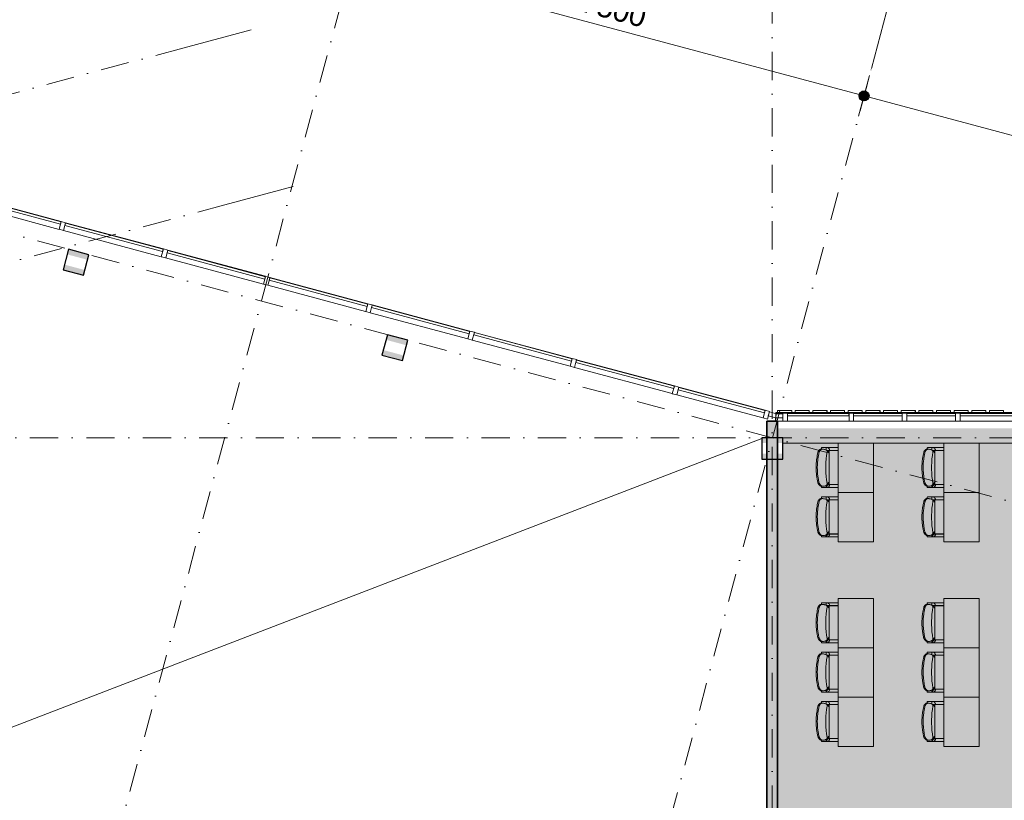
# Model space of a CAD drawing. Header units: millimetres. Extents: x -2530 to 151695, y -8763 to 71774.
# Tile 236 of 256: x 87832 to 101789, y 33363 to 44428. Entities that reach past the tile are written whole.
import ezdxf

# ---------------------------------------------------------------- set-up
doc = ezdxf.new("R2010")
doc.units = ezdxf.units.MM
doc.linetypes.add('RR_Level', pattern=[800, 400, -200, 0, -200])
for name, color, linetype, lineweight in [('A-____-____-DIMS', 211, 'Continuous', 9), ('A-____-____-DIMS-200', 211, 'Continuous', 9), ('A-AREA-____-PATT', 32, 'Continuous', 9), ('A-DETL-____-OTLN', 90, 'Continuous', 13), ('A-FLOR-____-OTLN', 192, 'Continuous', 18), ('A-GLAZ-CURT-MCUT', 52, 'Continuous', 13), ('A-GLAZ-CURT-OTLN', 52, 'Continuous', 13), ('A-GLAZ-CWMG-MCUT', 51, 'Continuous', 13), ('A-GLAZ-CWMG-OTLN', 51, 'Continuous', 13), ('A-WALL-____-MCUT', 113, 'Continuous', 35), ('A-WALL-____-OTLN', 113, 'Continuous', 18), ('A-WALL-____-PATT', 111, 'Continuous', 35), ('I-FURN-____-OTLN', 30, 'Continuous', 13), ('S-COLS-____-MCUT', 52, 'Continuous', 25), ('S-COLS-____-OTLN', 52, 'Continuous', 18), ('S-GRID-____-OTLN', 1, 'Continuous', 9)]:
    doc.layers.add(name, color=color, linetype=linetype, lineweight=lineweight)
doc.styles.add('Arial_2', font='arial.ttf', dxfattribs={"height": 300})
doc.dimstyles.new('1_5mm_interne_maten_en_details', dxfattribs={"dimscale": 304.8, "dimtxt": 1.004192, "dimasz": 1.83727, "dimexe": 0.984252, "dimexo": 0.0625, "dimgap": 0.098425, "dimtad": 1, "dimdec": 0, "dimlfac": 304.8, "dimzin": 0, "dimdsep": 46, "dimtxsty": 'Arial_2', "dimblk1": 'DOTSMALL', "dimblk2": 'DOTSMALL', "dimsah": 1, "dimcen": 0.09, "dimdle": 1.181102, "dimazin": 0, "dimtfac": 1, "dimtdec": 4, "dimtix": 1, "dimtmove": 0, "dimatfit": 3, "dimfxl": 0.003229, "dimfxlon": 1, "dimtvp": 1, "dimtfill": 1, "dimtolj": 1, "dimtzin": 0, "dimlwd": 13, "dimlwe": 13, "dimarcsym": 2})

# ---------------------------------------------------------------- blocks, each defined once
blk = doc.blocks.new('System Panel - 027_Solid-728844-plot_V2 Copy 1')
at = {"layer": 'A-GLAZ-CURT-MCUT', "color": 250, "lineweight": 9}
for p, q in [((53, 11), (-53, 11)), ((-53, 11), (-53, -49)), ((53, -49), (53, 11)), ((-53, -49), (53, -49))]:
    blk.add_line(p, q, dxfattribs=at)
blk = doc.blocks.new('System Panel - Triple glas-638577-plot_V2 Copy 1')
at = {"layer": 'A-GLAZ-CURT-MCUT', "color": 250, "lineweight": 9}
for p, q in [((717.5, -17.5), (-717.5, -17.5)), ((-717.5, -17.5), (-717.5, -52.5)), ((-717.5, -52.5), (717.5, -52.5)), ((717.5, -52.5), (717.5, -17.5))]:
    blk.add_line(p, q, dxfattribs=at)
blk = doc.blocks.new('Rectangular Mullion - 65 x 114mm-464259-plot_V2 Copy 1')
at = {"layer": 'A-GLAZ-CWMG-OTLN', "color": 250, "lineweight": 9}
for p, q in [((95727, 39608), (97113, 39237)), ((97083, 39127), (95697, 39498))]:
    blk.add_line(p, q, dxfattribs=at)
blk = doc.blocks.new('Rectangular Mullion - 65 x 114mm-535170-plot_V2 Copy 1')
at = {"layer": 'A-GLAZ-CWMG-MCUT', "color": 250, "lineweight": 9}
for p, q in [((-32.5, 57), (32.5, 57)), ((-32.5, -57), (-32.5, 57)), ((32.5, 57), (32.5, -57)), ((32.5, -57), (-32.5, -57))]:
    blk.add_line(p, q, dxfattribs=at)
blk = doc.blocks.new('System Panel - Triple glas-674718-plot_V2 Copy 1')
at = {"layer": 'A-GLAZ-CURT-MCUT', "color": 250, "lineweight": 9}
for p, q in [((345, -17.5), (-345, -17.5)), ((-345, -17.5), (-345, -52.5)), ((-345, -52.5), (345, -52.5)), ((345, -52.5), (345, -17.5))]:
    blk.add_line(p, q, dxfattribs=at)
blk = doc.blocks.new('Rectangular Mullion - 65 x 114mm-674714-plot_V2 Copy 1')
at = {"layer": 'A-GLAZ-CWMG-OTLN', "color": 250, "lineweight": 9}
for p, q in [((140902.5, 38850), (141592.5, 38850)), ((140902.5, 38736), (141592.5, 38736))]:
    blk.add_line(p, q, dxfattribs=at)
blk = doc.blocks.new('Rectangular Mullion - 65 x 114mm-535167-plot_V2 Copy 1')
at = {"layer": 'A-GLAZ-CWMG-MCUT', "color": 250, "lineweight": 9}
for p, q in [((-32.5, 57), (32.5, 57)), ((-32.5, -57), (-32.5, 57)), ((32.5, 57), (32.5, -57)), ((32.5, -57), (-32.5, -57))]:
    blk.add_line(p, q, dxfattribs=at)
blk = doc.blocks.new('System Panel - Triple glas-674717-plot_V2 Copy 1')
at = {"layer": 'A-GLAZ-CURT-MCUT', "color": 250, "lineweight": 9}
for p, q in [((436.25, -17.5), (-436.25, -17.5)), ((-436.25, -17.5), (-436.25, -52.5)), ((-436.25, -52.5), (436.25, -52.5)), ((436.25, -52.5), (436.25, -17.5))]:
    blk.add_line(p, q, dxfattribs=at)
blk = doc.blocks.new('Rectangular Mullion - 65 x 114mm-674713-plot_V2 Copy 1')
at = {"layer": 'A-GLAZ-CWMG-OTLN', "color": 250, "lineweight": 9}
for p, q in [((139965, 38850), (140837.5, 38850)), ((139965, 38736), (140837.5, 38736))]:
    blk.add_line(p, q, dxfattribs=at)
blk = doc.blocks.new('System Panel - Triple glas-727996-plot_V2 Copy 1')
at = {"layer": 'A-GLAZ-CURT-MCUT', "color": 250, "lineweight": 9}
for p, q in [((633, -18), (-633, -18)), ((-633, -18), (-633, -53)), ((-633, -53), (633, -53)), ((633, -53), (633, -18))]:
    blk.add_line(p, q, dxfattribs=at)
blk = doc.blocks.new('Rectangular Mullion - 65 x 114mm-727989-plot_V2 Copy 1')
at = {"layer": 'A-GLAZ-CWMG-OTLN', "color": 250, "lineweight": 9}
for p, q in [((97175, 39220), (98398, 38892)), ((98368, 38782), (97146, 39110))]:
    blk.add_line(p, q, dxfattribs=at)
blk = doc.blocks.new('System Panel - 027_Solid-728847-plot_V2 Copy 1')
at = {"layer": 'A-GLAZ-CURT-MCUT', "color": 250, "lineweight": 9}
for p, q in [((51, 11), (-51, 11)), ((-51, 11), (-51, -50)), ((51, -50), (51, 11)), ((-51, -50), (51, -50))]:
    blk.add_line(p, q, dxfattribs=at)
blk = doc.blocks.new('Rectangular Mullion - 65 x 114mm-728103-plot_V2 Copy 1')
at = {"layer": 'A-GLAZ-CWMG-OTLN', "color": 250, "lineweight": 9}
for p, q in [((98549, 38844), (98549, 38850)), ((98549, 38850), (98650, 38850)), ((98549, 38736), (98549, 38782)), ((98575, 38736), (98650, 38736))]:
    blk.add_line(p, q, dxfattribs=at)
blk = doc.blocks.new('027_Gilde - ATC_FacadeModel_rvt-1-plot_V2 Copy 1')
at = {"layer": 'A-FLOR-____-OTLN', "color": 90}
for p, q in [((98548, 38850), (98550, 38860)), ((98550, 38860), (101528, 38860)), ((101529, 38860), (119798, 38860))]:
    blk.add_line(p, q, dxfattribs=at)
at = {"layer": 'A-WALL-____-OTLN', "color": 90}
for p, q in [((98545, 38850), (98549, 38850)), ((98545, 38850), (98545, 38845)), ((98575, 38890), (98575, 38860)), ((98575, 38860), (98575, 38890)), ((98775, 38890), (98575, 38890)), ((98575, 38890), (98775, 38890)), ((98575, 38860), (98775, 38860)), ((98575, 38860), (98775, 38860)), ((98775, 38890), (98775, 38860)), ((98775, 38890), (98775, 38860)), ((98775, 38869), (98775, 38890)), ((98775, 38869), (98775, 38860)), ((98825, 38860), (98825, 38890)), ((98825, 38860), (98825, 38890)), ((99025, 38890), (98825, 38890)), ((99025, 38890), (98825, 38890)), ((99025, 38860), (98825, 38860)), ((98825, 38860), (99025, 38860)), ((99025, 38890), (99025, 38860)), ((99025, 38890), (99025, 38890)), ((99025, 38878), (99025, 38890)), ((99025, 38890), (99025, 38860)), ((99025, 38890), (99025, 38890)), ((99025, 38878), (99025, 38860)), ((99075, 38890), (99075, 38860)), ((99075, 38860), (99075, 38890)), ((99275, 38890), (99075, 38890)), ((99075, 38890), (99275, 38890)), ((99075, 38860), (99275, 38860)), ((99075, 38860), (99275, 38860)), ((99275, 38890), (99275, 38860)), ((99275, 38890), (99276, 38890)), ((99275, 38890), (99275, 38860)), ((99275, 38890), (99276, 38890)), ((99276, 38869), (99276, 38890)), ((99276, 38869), (99276, 38860)), ((99326, 38860), (99326, 38890)), ((99326, 38860), (99326, 38890)), ((99526, 38890), (99326, 38890)), ((99526, 38890), (99326, 38890)), ((99526, 38860), (99326, 38860)), ((99326, 38860), (99526, 38860)), ((99526, 38890), (99526, 38860)), ((99526, 38890), (99526, 38890)), ((99526, 38890), (99526, 38890)), ((99526, 38878), (99526, 38890)), ((99526, 38890), (99526, 38860)), ((99526, 38890), (99526, 38890)), ((99526, 38890), (99526, 38890)), ((99526, 38878), (99526, 38860)), ((99576, 38860), (99576, 38890)), ((99576, 38860), (99576, 38890)), ((99776, 38890), (99576, 38890)), ((99776, 38890), (99576, 38890)), ((99776, 38860), (99576, 38860)), ((99576, 38860), (99776, 38860)), ((99776, 38890), (99776, 38860)), ((99776, 38890), (99776, 38890)), ((99776, 38890), (99776, 38890)), ((99776, 38878), (99776, 38890)), ((99776, 38890), (99776, 38860)), ((99776, 38890), (99776, 38890)), ((99776, 38890), (99776, 38890)), ((99776, 38878), (99776, 38860)), ((99826, 38890), (99826, 38860)), ((99826, 38860), (99826, 38890)), ((100026, 38890), (99826, 38890)), ((99826, 38890), (100026, 38890)), ((99826, 38860), (100026, 38860)), ((99826, 38860), (100026, 38860)), ((100026, 38890), (100026, 38860)), ((100026, 38890), (100027, 38890)), ((100026, 38890), (100026, 38860)), ((100026, 38890), (100027, 38890)), ((100027, 38869), (100027, 38890)), ((100027, 38869), (100027, 38860)), ((100077, 38890), (100077, 38860)), ((100077, 38860), (100077, 38890)), ((100277, 38890), (100077, 38890)), ((100077, 38890), (100277, 38890)), ((100077, 38860), (100277, 38860)), ((100077, 38860), (100277, 38860)), ((100277, 38890), (100277, 38860)), ((100277, 38890), (100277, 38890)), ((100277, 38890), (100277, 38860)), ((100277, 38869), (100277, 38890)), ((100277, 38890), (100277, 38890)), ((100277, 38869), (100277, 38860)), ((100327, 38890), (100327, 38860)), ((100327, 38860), (100327, 38890)), ((100527, 38890), (100327, 38890)), ((100327, 38890), (100527, 38890)), ((100327, 38860), (100527, 38860)), ((100327, 38860), (100527, 38860)), ((100527, 38890), (100527, 38860)), ((100527, 38890), (100528, 38890)), ((100527, 38890), (100527, 38860)), ((100527, 38890), (100528, 38890)), ((100528, 38869), (100528, 38890)), ((100528, 38869), (100528, 38860)), ((100577, 38890), (100577, 38860)), ((100577, 38860), (100577, 38890)), ((100777, 38890), (100577, 38890)), ((100577, 38890), (100777, 38890)), ((100577, 38860), (100777, 38860)), ((100577, 38860), (100777, 38860)), ((100777, 38890), (100777, 38860)), ((100777, 38890), (100778, 38890)), ((100777, 38890), (100777, 38860)), ((100777, 38890), (100778, 38890)), ((100778, 38869), (100778, 38890)), ((100778, 38869), (100778, 38860)), ((100827, 38890), (100827, 38860)), ((100827, 38860), (100827, 38890)), ((101027, 38890), (100827, 38890)), ((100827, 38890), (101027, 38890)), ((100827, 38860), (101027, 38860)), ((100827, 38860), (101027, 38860)), ((101027, 38890), (101027, 38860)), ((101027, 38890), (101028, 38890)), ((101027, 38890), (101027, 38860)), ((101027, 38890), (101028, 38890)), ((101028, 38869), (101028, 38890)), ((101028, 38869), (101028, 38860)), ((101078, 38890), (101078, 38860)), ((101078, 38860), (101078, 38890)), ((101278, 38890), (101078, 38890)), ((101278, 38890), (101078, 38890)), ((101278, 38860), (101078, 38860)), ((101078, 38860), (101278, 38860)), ((101278, 38890), (101278, 38860)), ((101278, 38890), (101278, 38890)), ((101278, 38890), (101279, 38890)), ((101278, 38890), (101278, 38860)), ((101278, 38890), (101279, 38890)), ((101278, 38890), (101278, 38890)), ((101279, 38878), (101279, 38890)), ((101279, 38878), (101279, 38860)), ((101328, 38890), (101328, 38860)), ((101328, 38860), (101328, 38890)), ((101528, 38890), (101328, 38890)), ((101328, 38890), (101528, 38890)), ((101328, 38860), (101528, 38860)), ((101328, 38860), (101528, 38860)), ((101528, 38890), (101528, 38860)), ((101528, 38890), (101529, 38890)), ((101528, 38890), (101528, 38860)), ((101528, 38890), (101529, 38890)), ((101529, 38869), (101529, 38890)), ((101529, 38890), (101529, 38890)), ((101529, 38869), (101529, 38860)), ((101578, 38890), (101578, 38860)), ((101578, 38860), (101578, 38890)), ((101778, 38890), (101578, 38890)), ((101578, 38890), (101778, 38890)), ((101578, 38860), (101778, 38860)), ((101578, 38860), (101778, 38860)), ((101778, 38890), (101778, 38860)), ((101778, 38890), (101779, 38890)), ((101778, 38890), (101778, 38860)), ((101778, 38890), (101779, 38890)), ((101779, 38869), (101779, 38890)), ((101779, 38869), (101779, 38860)), ((98545, 38783), (98545, 38736)), ((105850, 38425), (98650, 38425))]:
    blk.add_line(p, q, dxfattribs=at)
at = {"layer": 'A-GLAZ-CURT-OTLN', "color": 90, "lineweight": 18}
for name, p, rotation in [('System Panel - Triple glas-638577-plot_V2 Copy 1', (87711, 41697), 164.9999999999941), ('System Panel - Triple glas-638577-plot_V2 Copy 1', (89160, 41309), 164.9999999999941), ('System Panel - Triple glas-638577-plot_V2 Copy 1', (90609, 40920), 164.9999999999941), ('System Panel - Triple glas-638577-plot_V2 Copy 1', (92058, 40532), 164.9999999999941), ('System Panel - Triple glas-638577-plot_V2 Copy 1', (93507, 40144), 164.9999999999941), ('System Panel - Triple glas-638577-plot_V2 Copy 1', (94956, 39756), 164.9999999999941), ('System Panel - Triple glas-638577-plot_V2 Copy 1', (96405, 39367), 164.9999999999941), ('System Panel - Triple glas-727996-plot_V2 Copy 1', (97772, 39001), 164.9999999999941), ('System Panel - 027_Solid-728844-plot_V2 Copy 1', (98497, 38807), 164.9999999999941), ('System Panel - 027_Solid-728847-plot_V2 Copy 1', (98599, 38793), 180), ('System Panel - Triple glas-674717-plot_V2 Copy 1', (99151, 38793), 180), ('System Panel - Triple glas-674718-plot_V2 Copy 1', (99998, 38793), 180), ('System Panel - Triple glas-674718-plot_V2 Copy 1', (100753, 38793), 180), ('System Panel - Triple glas-674717-plot_V2 Copy 1', (101599, 38793), 180)]:
    blk.add_blockref(name, p, dxfattribs=dict(at, rotation=rotation))
at = {"layer": 'A-GLAZ-CWMG-OTLN', "color": 90, "lineweight": 18}
for name, p in [('Rectangular Mullion - 65 x 114mm-464259-plot_V2 Copy 1', (-8693, 2329)), ('Rectangular Mullion - 65 x 114mm-464259-plot_V2 Copy 1', (-7244, 1941)), ('Rectangular Mullion - 65 x 114mm-464259-plot_V2 Copy 1', (-5796, 1553)), ('Rectangular Mullion - 65 x 114mm-464259-plot_V2 Copy 1', (-4347, 1165)), ('Rectangular Mullion - 65 x 114mm-464259-plot_V2 Copy 1', (-2898, 776)), ('Rectangular Mullion - 65 x 114mm-464259-plot_V2 Copy 1', (-1449, 388)), ('Rectangular Mullion - 65 x 114mm-464259-plot_V2 Copy 1', (0, 0)), ('Rectangular Mullion - 65 x 114mm-727989-plot_V2 Copy 1', (0, 0)), ('Rectangular Mullion - 65 x 114mm-728103-plot_V2 Copy 1', (0, 0)), ('Rectangular Mullion - 65 x 114mm-674713-plot_V2 Copy 1', (-41250, 0)), ('Rectangular Mullion - 65 x 114mm-674714-plot_V2 Copy 1', (-41250, 0)), ('Rectangular Mullion - 65 x 114mm-674714-plot_V2 Copy 1', (-40495, 0)), ('Rectangular Mullion - 65 x 114mm-674713-plot_V2 Copy 1', (-38803, 0))]:
    blk.add_blockref(name, p, dxfattribs=at)
at = {"layer": 'A-GLAZ-CWMG-OTLN', "color": 90, "lineweight": 18, "extrusion": (0, 0, -1), "rotation": 15.00000000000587}
for p in [(-88436, 41503), (-89885, 41115), (-91334, 40726), (-92783, 40338), (-94231, 39950), (-95680, 39562), (-97129, 39173), (-98415, 38829)]:
    blk.add_blockref('Rectangular Mullion - 65 x 114mm-535170-plot_V2 Copy 1', p, dxfattribs=at)
at = {"layer": 'A-GLAZ-CWMG-OTLN', "color": 90, "lineweight": 18, "extrusion": (0, 0, -1)}
for p in [(-98683, 38793), (-99620, 38793), (-100375, 38793), (-101130, 38793)]:
    blk.add_blockref('Rectangular Mullion - 65 x 114mm-535167-plot_V2 Copy 1', p, dxfattribs=at)
blk = doc.blocks.new('NLRS_28_SC_LIB_kolom recht_generiek_ISR - kolom beton_ONTWERP-6193513-plot_V2 Copy 1')
at = {"layer": 'S-COLS-____-OTLN', "lineweight": 13}
h = blk.add_hatch(color=256, dxfattribs=at)
h.paths.add_polyline_path([(-150, -150), (150, -150), (150, -75), (-150, -75)])
h.paths.add_polyline_path([(-150, 75), (150, 75), (150, 150), (-150, 150)])
at = {"layer": 'S-COLS-____-MCUT'}
for p, q in [((150, 150), (-150, 150)), ((-150, 150), (-150, -150)), ((150, -150), (150, 150)), ((-150, -150), (150, -150))]:
    blk.add_line(p, q, dxfattribs=at)
blk = doc.blocks.new('NLRS_82_FU_UN_schooltafel_GEN - 700 x 500 x 700 _lxbxh_-V49-plot_V2 Copy 1')
at = {"layer": 'I-FURN-____-OTLN', "color": 9}
for p, q in [((145, 0), (-555, 0)), ((-555, 0), (-555, -500)), ((-555, -500), (145, -500))]:
    blk.add_line(p, q, dxfattribs=at)
blk = doc.blocks.new('NLRS_82_FU_UN_schoolbank_GEN - schoolbank-V50-plot_V2 Copy 1')
at = {"layer": 'I-FURN-____-OTLN', "lineweight": 9}
for p, q in [((4, 613), (4, 613)), ((-280, 469), (-280, 300)), ((-279, 532), (-279, 525)), ((-279, 525), (-279, 470)), ((-260, 470), (-265, 473)), ((-261, 535), (-261, 519)), ((-238, 300), (-238, 459)), ((-237, 429), (-237, 300)), ((245, 300), (245, 429)), ((247, 464), (247, 300)), ((265, 527), (265, 543)), ((288, 532), (288, 525)), ((288, 525), (288, 470)), ((289, 300), (289, 469))]:
    blk.add_line(p, q, dxfattribs=at)
at = {"layer": 'I-FURN-____-OTLN', "lineweight": 9, "flags": 128}
for points in [[(-280, 469), (-280, 470), (-279, 470), (-277, 470), (-275, 470), (-273, 470), (-270, 470), (-266, 470), (-263, 470), (-259, 470), (-256, 470), (-252, 470), (-249, 470)], [(-279, 457), (-279, 451), (-279, 457)], [(-279, 451), (-279, 450), (-279, 449), (-277, 444), (-273, 439), (-268, 433), (-261, 427), (-253, 423), (-249, 422), (-246, 422), (-244, 422), (-243, 422), (-242, 423), (-241, 423), (-240, 424)], [(-268, 470), (-267, 471), (-266, 472), (-266, 473), (-265, 473)], [(-240, 424), (-239, 425), (-239, 427), (-238, 428)], [(-224, 429), (-229, 433), (-238, 439)], [(-201, 429), (-209, 436), (-236, 456)], [(-220, 456), (-171, 464), (-122, 470), (-72, 474), (-22, 476), (28, 476), (78, 474), (127, 470), (177, 464), (223, 457)], [(214, 429), (217, 433), (245, 453)], [(236, 428), (238, 430), (247, 436)], [(247, 428), (247, 427), (247, 427), (248, 425), (248, 424)], [(248, 424), (249, 423), (251, 423), (252, 422), (254, 422), (259, 423), (265, 425), (272, 429), (279, 435), (284, 442), (286, 445), (287, 448), (287, 450), (288, 451)], [(252, 470), (254, 470), (257, 470), (261, 470), (264, 470), (268, 470), (272, 470), (275, 470), (278, 470), (281, 470), (284, 470), (286, 470), (288, 470), (289, 470), (289, 469)], [(288, 457), (288, 451), (288, 457)]]:
    blk.add_lwpolyline(points, dxfattribs=at)
at = {"layer": 'I-FURN-____-OTLN', "lineweight": 9}
for centre, major_axis, start_param, end_param in [((-421, 337), (403, 174), 1.047664, 1.060241), ((430, 334), (-403, 174), 5.22304, 5.261216), ((248, 435), (-176, 76), 4.75704, 4.807831)]:
    blk.add_ellipse(centre, major_axis=major_axis, ratio=0.093713, start_param=start_param, end_param=end_param, dxfattribs=at)
for points, knots in [([(-261, 533), (-261, 535), (-261, 540), (-259, 547), (-256, 552), (-253, 556), (-250, 560), (-247, 564), (-244, 568), (-241, 570), (-238, 572), (-236, 574), (-234, 576), (-231, 578), (-228, 579), (-226, 581), (-222, 583), (-215, 586), (-208, 588), (-203, 589)], [-1, -1, -1, -1, -0.875, -0.75, -0.6875, -0.625, -0.5625, -0.5, -0.4375, -0.40625, -0.375, -0.34375, -0.3125, -0.28125, -0.25, -0.21875, -0.1875, -0.125, 0, 0, 0, 0]), ([(-203, 572), (-208, 571), (-215, 569), (-223, 565), (-227, 563), (-231, 560), (-234, 558), (-238, 555), (-243, 551), (-247, 548), (-250, 544), (-253, 540), (-256, 536), (-259, 531), (-261, 524), (-261, 520), (-261, 517)], [-1, -1, -1, -1, -0.875, -0.8125, -0.75, -0.71875, -0.6875, -0.625, -0.5625, -0.5, -0.4375, -0.375, -0.3125, -0.25, -0.125, 0, 0, 0, 0]), ([(119, 588), (107, 589), (85, 592), (50, 594), (15, 596), (-23, 595), (-66, 593), (-96, 590), (-111, 588)], [-1, -1, -1, -1, -0.85, -0.7, -0.55, -0.4, -0.2, 0, 0, 0, 0]), ([(4, 613), (26, 613), (69, 611), (141, 603), (191, 594), (219, 587)], [-1, -1, -1, -1, -0.7, -0.4, 0, 0, 0, 0]), ([(219, 587), (221, 587), (225, 586), (230, 584), (234, 582), (236, 581), (239, 579), (241, 578), (244, 576), (246, 574), (248, 573), (250, 571), (252, 569), (254, 567), (257, 564), (259, 560), (262, 556), (263, 552), (265, 547), (265, 544), (265, 542)], [-1, -1, -1, -1, -0.928571, -0.857143, -0.821429, -0.785714, -0.75, -0.714286, -0.678571, -0.642857, -0.607143, -0.571429, -0.535714, -0.5, -0.428571, -0.357143, -0.285714, -0.214286, -0.142857, 0, 0, 0, 0]), ([(265, 526), (265, 528), (265, 532), (262, 538), (259, 543), (257, 547), (254, 550), (252, 552), (250, 554), (248, 556), (246, 557), (244, 559), (241, 560), (239, 562), (235, 564), (229, 567), (223, 569), (219, 570)], [-1, -1, -1, -1, -0.857143, -0.714286, -0.642857, -0.571429, -0.5, -0.464286, -0.428571, -0.392857, -0.357143, -0.321429, -0.285714, -0.25, -0.214286, -0.142857, 0, 0, 0, 0]), ([(-261, 517), (-260, 509), (-258, 495), (-253, 478), (-246, 465), (-236, 456), (-227, 455), (-221, 456)], [-1, -1, -1, -1, -0.8611111, -0.7222222, -0.5833333, -0.4444444, -0.2222222, -0.2222222, -0.2222222, -0.2222222]), ([(245, 429), (211, 429), (142, 429), (27, 429), (-77, 429), (-169, 429), (-214, 429), (-237, 429)], [-1, -1, -1, -1, -0.785714, -0.571429, -0.285714, -0.142857, 0, 0, 0, 0]), ([(223, 457), (229, 456), (240, 457), (252, 468), (259, 487), (263, 508), (264, 519), (265, 526)], [-0.8, -0.8, -0.8, -0.8, -0.6, -0.4, -0.2, -0.1, 0, 0, 0, 0]), ([(286, 536), (286, 536), (285, 537), (283, 538), (280, 538), (277, 538), (274, 537), (271, 536), (267, 534), (265, 533), (264, 532)], [0, 0, 0, 0, 0.0555556, 0.1111111, 0.1666667, 0.2222222, 0.2777778, 0.3333333, 0.3888889, 0.4353862, 0.4353862, 0.4353862, 0.4353862])]:
    blk.add_open_spline(points, degree=3, knots=knots, dxfattribs=at)
for points in [[(-203, 589), (-186, 593), (-152, 600), (-101, 607), (-49, 612), (-14, 613), (4, 613)], [(-111, 588), (-127, 586), (-158, 581), (-188, 575), (-203, 572)], [(219, 570), (202, 574), (169, 581), (136, 586), (119, 588)], [(-279, 529), (-279, 530), (-279, 532), (-279, 534), (-278, 535), (-278, 536)], [(-278, 536), (-278, 535), (-279, 534), (-279, 532), (-279, 529), (-278, 528), (-278, 527)], [(-278, 536), (-277, 536), (-276, 537), (-274, 538), (-272, 538), (-271, 538)], [(-262, 536), (-263, 536), (-265, 537), (-269, 538), (-272, 538), (-274, 538), (-276, 537), (-277, 536), (-278, 536)], [(-238, 434), (-238, 435), (-239, 437), (-239, 439), (-241, 442), (-243, 445), (-245, 448), (-248, 451), (-252, 454), (-255, 457), (-258, 459), (-262, 461), (-265, 462), (-269, 463), (-272, 463), (-274, 463), (-276, 462), (-277, 461), (-278, 461)], [(-261, 530), (-261, 531), (-261, 532), (-261, 533)], [(247, 434), (247, 433), (247, 432), (248, 431), (248, 430)], [(265, 542), (265, 540), (264, 538), (264, 536)], [(280, 538), (281, 538), (283, 538), (285, 537), (286, 536), (286, 536)], [(286, 527), (287, 528), (287, 529), (288, 532), (287, 534), (287, 535), (286, 536)], [(286, 536), (287, 535), (287, 534), (288, 532), (287, 530), (287, 529)]]:
    blk.add_open_spline(points, degree=3, dxfattribs=at)
blk = doc.blocks.new('NLRS_82_FU_UN_schooltafel_GEN - 700 x 500 x 700 _lxbxh_-6133788-plot_V2 Copy 1')
at = {"layer": 'I-FURN-____-OTLN', "color": 9}
for p, q in [((145, 0), (-555, 0)), ((-555, 0), (-555, -500)), ((145, -500), (145, 0)), ((-555, -500), (145, -500))]:
    blk.add_line(p, q, dxfattribs=at)
blk = doc.blocks.new('NLRS_82_FU_UN_schoolbank_GEN - schoolbank-V51-plot_V2 Copy 1')
at = {"layer": 'I-FURN-____-OTLN', "lineweight": 9}
for p, q in [((4, 613), (4, 613)), ((-280, 469), (-280, 300)), ((-279, 532), (-279, 525)), ((-279, 525), (-279, 470)), ((-260, 470), (-265, 473)), ((-261, 535), (-261, 519)), ((-238, 300), (-238, 459)), ((-237, 429), (-237, 300)), ((238, 430), (247, 436)), ((245, 300), (245, 429)), ((247, 464), (247, 300)), ((265, 527), (265, 543)), ((288, 532), (288, 525)), ((288, 525), (288, 470)), ((289, 300), (289, 469))]:
    blk.add_line(p, q, dxfattribs=at)
at = {"layer": 'I-FURN-____-OTLN', "lineweight": 9, "flags": 128}
for points in [[(-280, 469), (-280, 470), (-279, 470), (-277, 470), (-275, 470), (-273, 470), (-270, 470), (-266, 470), (-263, 470), (-259, 470), (-256, 470), (-252, 470), (-249, 470)], [(-279, 457), (-279, 451), (-279, 457)], [(-279, 451), (-279, 450), (-279, 449), (-277, 444), (-273, 439), (-268, 433), (-261, 427), (-253, 423), (-249, 422), (-246, 422), (-244, 422), (-243, 422), (-242, 423), (-241, 423), (-240, 424)], [(-268, 470), (-267, 471), (-266, 472), (-266, 473), (-265, 473)], [(-240, 424), (-239, 425), (-239, 427), (-238, 428)], [(-224, 429), (-229, 433), (-238, 439)], [(-201, 429), (-209, 436), (-236, 456)], [(-220, 456), (-171, 464), (-122, 470), (-72, 474), (-22, 476), (28, 476), (78, 474), (127, 470), (177, 464), (223, 457)], [(214, 429), (217, 433), (245, 453)], [(247, 428), (247, 427), (247, 427), (248, 425), (248, 424)], [(248, 424), (249, 423), (251, 423), (252, 422), (254, 422), (259, 423), (265, 425), (272, 429), (279, 435), (284, 442), (286, 445), (287, 448), (287, 450), (288, 451)], [(252, 470), (254, 470), (257, 470), (261, 470), (264, 470), (268, 470), (272, 470), (275, 470), (278, 470), (281, 470), (284, 470), (286, 470), (288, 470), (289, 470), (289, 469)], [(288, 457), (288, 451), (288, 457)]]:
    blk.add_lwpolyline(points, dxfattribs=at)
at = {"layer": 'I-FURN-____-OTLN', "lineweight": 9}
for centre, major_axis, start_param, end_param in [((-421, 337), (403, 174), 1.047664, 1.060241), ((430, 334), (-403, 174), 5.22304, 5.261216), ((248, 435), (-176, 76), 4.75704, 4.807831)]:
    blk.add_ellipse(centre, major_axis=major_axis, ratio=0.093713, start_param=start_param, end_param=end_param, dxfattribs=at)
for points, knots in [([(-261, 533), (-261, 535), (-261, 540), (-259, 547), (-256, 552), (-253, 556), (-250, 560), (-247, 564), (-244, 568), (-241, 570), (-238, 572), (-236, 574), (-234, 576), (-231, 578), (-228, 579), (-226, 581), (-222, 583), (-215, 586), (-208, 588), (-203, 589)], [-1, -1, -1, -1, -0.875, -0.75, -0.6875, -0.625, -0.5625, -0.5, -0.4375, -0.40625, -0.375, -0.34375, -0.3125, -0.28125, -0.25, -0.21875, -0.1875, -0.125, 0, 0, 0, 0]), ([(-203, 572), (-208, 571), (-215, 569), (-223, 565), (-227, 563), (-231, 560), (-234, 558), (-238, 555), (-243, 551), (-247, 548), (-250, 544), (-253, 540), (-256, 536), (-259, 531), (-261, 524), (-261, 520), (-261, 517)], [-1, -1, -1, -1, -0.875, -0.8125, -0.75, -0.71875, -0.6875, -0.625, -0.5625, -0.5, -0.4375, -0.375, -0.3125, -0.25, -0.125, 0, 0, 0, 0]), ([(119, 588), (107, 589), (85, 592), (50, 594), (15, 596), (-23, 595), (-66, 593), (-96, 590), (-111, 588)], [-1, -1, -1, -1, -0.85, -0.7, -0.55, -0.4, -0.2, 0, 0, 0, 0]), ([(4, 613), (26, 613), (69, 611), (141, 603), (191, 594), (219, 587)], [-1, -1, -1, -1, -0.7, -0.4, 0, 0, 0, 0]), ([(219, 587), (221, 587), (225, 586), (230, 584), (234, 582), (236, 581), (239, 579), (241, 578), (244, 576), (246, 574), (248, 573), (250, 571), (252, 569), (254, 567), (257, 564), (259, 560), (262, 556), (263, 552), (265, 547), (265, 544), (265, 542)], [-1, -1, -1, -1, -0.928571, -0.857143, -0.821429, -0.785714, -0.75, -0.714286, -0.678571, -0.642857, -0.607143, -0.571429, -0.535714, -0.5, -0.428571, -0.357143, -0.285714, -0.214286, -0.142857, 0, 0, 0, 0]), ([(265, 526), (265, 528), (265, 532), (262, 538), (259, 543), (257, 547), (254, 550), (252, 552), (250, 554), (248, 556), (246, 557), (244, 559), (241, 560), (239, 562), (235, 564), (229, 567), (223, 569), (219, 570)], [-1, -1, -1, -1, -0.857143, -0.714286, -0.642857, -0.571429, -0.5, -0.464286, -0.428571, -0.392857, -0.357143, -0.321429, -0.285714, -0.25, -0.214286, -0.142857, 0, 0, 0, 0]), ([(-261, 517), (-260, 509), (-258, 495), (-253, 478), (-246, 465), (-236, 456), (-227, 455), (-221, 456)], [-1, -1, -1, -1, -0.8611111, -0.7222222, -0.5833333, -0.4444444, -0.2222222, -0.2222222, -0.2222222, -0.2222222]), ([(245, 429), (211, 429), (142, 429), (27, 429), (-77, 429), (-169, 429), (-214, 429), (-237, 429)], [-1, -1, -1, -1, -0.785714, -0.571429, -0.285714, -0.142857, 0, 0, 0, 0]), ([(223, 457), (229, 456), (240, 457), (252, 468), (259, 487), (263, 508), (264, 519), (265, 526)], [-0.8, -0.8, -0.8, -0.8, -0.6, -0.4, -0.2, -0.1, 0, 0, 0, 0]), ([(286, 536), (286, 536), (285, 537), (283, 538), (280, 538), (277, 538), (274, 537), (271, 536), (267, 534), (265, 533), (264, 532)], [0, 0, 0, 0, 0.0555556, 0.1111111, 0.1666667, 0.2222222, 0.2777778, 0.3333333, 0.3888889, 0.4353862, 0.4353862, 0.4353862, 0.4353862])]:
    blk.add_open_spline(points, degree=3, knots=knots, dxfattribs=at)
for points in [[(-203, 589), (-186, 593), (-152, 600), (-101, 607), (-49, 612), (-14, 613), (4, 613)], [(-111, 588), (-127, 586), (-158, 581), (-188, 575), (-203, 572)], [(219, 570), (202, 574), (169, 581), (136, 586), (119, 588)], [(-279, 529), (-279, 530), (-279, 532), (-279, 534), (-278, 535), (-278, 536)], [(-278, 536), (-278, 535), (-279, 534), (-279, 532), (-279, 529), (-278, 528), (-278, 527)], [(-278, 536), (-277, 536), (-276, 537), (-274, 538), (-272, 538), (-271, 538)], [(-262, 536), (-263, 536), (-265, 537), (-269, 538), (-272, 538), (-274, 538), (-276, 537), (-277, 536), (-278, 536)], [(-238, 434), (-238, 435), (-239, 437), (-239, 439), (-241, 442), (-243, 445), (-245, 448), (-248, 451), (-252, 454), (-255, 457), (-258, 459), (-262, 461), (-265, 462), (-269, 463), (-272, 463), (-274, 463), (-276, 462), (-277, 461), (-278, 461)], [(-261, 530), (-261, 531), (-261, 532), (-261, 533)], [(247, 434), (247, 433), (247, 432), (248, 431), (248, 430)], [(265, 542), (265, 540), (264, 538), (264, 536)], [(280, 538), (281, 538), (283, 538), (285, 537), (286, 536), (286, 536)], [(286, 527), (287, 528), (287, 529), (288, 532), (287, 534), (287, 535), (286, 536)], [(286, 536), (287, 535), (287, 534), (288, 532), (287, 530), (287, 529)]]:
    blk.add_open_spline(points, degree=3, dxfattribs=at)
blk = doc.blocks.new('DIMBLOCK47-plot_V2 Copy 1')
at = {"layer": 'A-____-____-DIMS-200', "lineweight": 25}
h = blk.add_hatch(color=256, dxfattribs=at)
edge = h.paths.add_edge_path()
edge.add_arc((92556, 45289), 70, 0, 360)
h = blk.add_hatch(color=256, dxfattribs=at)
edge = h.paths.add_edge_path()
edge.add_arc((99801, 43348), 70, 0, 360)
at = {"layer": 'A-____-____-DIMS-200', "lineweight": 13}
for p, q in [((92634, 45579), (92479, 44999)), ((92556, 45289), (92634, 45579)), ((92556, 45289), (99801, 43348)), ((99878, 43638), (99723, 43058)), ((99801, 43348), (99878, 43638))]:
    blk.add_line(p, q, dxfattribs=at)
at = {"layer": 'A-____-____-DIMS-200', "lineweight": 25}
for centre in [(92556, 45289), (99801, 43348)]:
    blk.add_circle(centre, 70, dxfattribs=at)
at = {"layer": 'A-____-____-DIMS-200', "color": 0, "lineweight": 13, "insert": (95841, 44843), "char_height": 300, "width": 1107.53, "attachment_point": 1, "rotation": 345, "line_spacing_factor": 0.941778, "style": 'Arial_2', "bg_fill": 3, "box_fill_scale": 1.25, "bg_fill_color": 256, "bg_fill_true_color": 13158600, "bg_fill_transparency": 0}
blk.add_mtext('7500', dxfattribs=at)
blk = doc.blocks.new('_DotSmall')
at = {"color": 0, "linetype": 'ByBlock', "const_width": 0.5}
blk.add_lwpolyline([(-0.0625, 0, 1), (0.0625, 0, 1)], format="xyb", close=True, dxfattribs=at)
blk = doc.blocks.new('DIMBLOCK48-plot_V2 Copy 1')
at = {"layer": 'A-____-____-DIMS-200', "lineweight": 25}
h = blk.add_hatch(color=256, dxfattribs=at)
edge = h.paths.add_edge_path()
edge.add_arc((99801, 43348), 70, 0, 360)
h = blk.add_hatch(color=256, dxfattribs=at)
edge = h.paths.add_edge_path()
edge.add_arc((107045, 41407), 70, 0, 360)
at = {"layer": 'A-____-____-DIMS-200', "lineweight": 13}
for p, q in [((99878, 43638), (99723, 43058)), ((99801, 43348), (99878, 43638)), ((99801, 43348), (107045, 41407)), ((107123, 41697), (106968, 41117)), ((107045, 41407), (107123, 41697))]:
    blk.add_line(p, q, dxfattribs=at)
at = {"layer": 'A-____-____-DIMS-200', "lineweight": 25}
for centre in [(99801, 43348), (107045, 41407)]:
    blk.add_circle(centre, 70, dxfattribs=at)
at = {"layer": 'A-____-____-DIMS-200', "color": 0, "lineweight": 13, "insert": (103086, 42902), "char_height": 300, "width": 1107.53, "attachment_point": 1, "rotation": 345, "line_spacing_factor": 0.941778, "style": 'Arial_2', "bg_fill": 3, "box_fill_scale": 1.25, "bg_fill_color": 256, "bg_fill_true_color": 13158600, "bg_fill_transparency": 0}
blk.add_mtext('7500', dxfattribs=at)

msp = doc.modelspace()

# ---------------------------------------------------------------- hatches: boundary and pattern name
at = {"layer": 'A-AREA-____-PATT', "transparency": 33554509}
h = msp.add_hatch(color=10, dxfattribs=at)
h.paths.add_polyline_path([(104954.4998, 31000), (105925, 31000), (105925, 38200), (105850, 38200), (105850.1161, 38500), (105925, 38500), (105925, 38637.5), (98575, 38637.5), (98575, 38500), (98650, 38500), (98650, 38200), (98575, 38200), (98575, 31060), (98625, 31060), (98625, 31012.5), (98875, 31012.5), (98875, 31060), (98925, 31060), (98925, 31012.5), (99875, 31012.5), (99875, 31060), (99925, 31060), (99925, 31012.5), (100875, 31012.5), (100875, 31060), (100925, 31060), (100925, 31012.5), (101875, 31012.5), (101875, 31060), (101925, 31060), (101925, 31012.5), (102875, 31012.5), (102875, 31060), (102925, 31060), (102925, 31012.5), (103875, 31012.5), (103875, 31060), (103925, 31060), (103925, 31012.5), (104841, 31012.5), (104841, 31060), (104891, 31060), (104891, 31000), (104943, 31000)])
h.paths.add_polyline_path([(103643.3331, 32211.199), (103641.6958, 32240.2757), (103641.6958, 32240.2875)])
h.paths.add_polyline_path([(103646.8399, 32911.199), (103641.6958, 32940.2875), (103641.6958, 32940.2757)])
h.paths.add_polyline_path([(100646.8399, 32911.2227), (100641.6958, 32940.3131), (100641.6958, 32940.2994)])
h.paths.add_polyline_path([(102143.3347, 34411.2464), (102141.6974, 34440.3231), (102141.6974, 34440.3368)])
h.paths.add_polyline_path([(103646.8414, 34411.2464), (103641.6974, 34440.3349), (103641.6974, 34440.3231)])
h.paths.add_polyline_path([(100643.3347, 34411.2701), (100641.6974, 34440.3468), (100641.6974, 34440.3586)])
h.paths.add_polyline_path([(105974.2125, 34540.3167), (106000, 34540.3167), (106000, 36508.8167), (105974.2125, 36508.8167), (105974.2125, 34664.9704)])
h.paths.add_polyline_path([(100646.8414, 35111.2701), (100641.6974, 35140.3586), (100641.6974, 35140.3468)])
h.paths.add_polyline_path([(102143.3347, 35811.2464), (102141.6974, 35840.3231), (102141.6974, 35840.3349)])
h.paths.add_polyline_path([(103643.3347, 38011.2464), (103641.6974, 38040.3231), (103641.6974, 38040.3349)])
at = {"layer": 'A-WALL-____-PATT', "lineweight": 18}
msp.add_hatch(color=47, dxfattribs=at).paths.add_polyline_path([(98500, 31075), (98575, 31075), (98575, 38736), (98425, 38736), (98425, 31075)])

# ---------------------------------------------------------------- linework, layer by layer
at = {"layer": 'A-DETL-____-OTLN', "lineweight": 18}
for p, q in [((77326.0834, 30403.5938), (98350, 38488.9734)), ((98378.6718, 38500), (98425, 38517.8169))]:
    msp.add_line(p, q, dxfattribs=at)
at = {"layer": 'A-WALL-____-MCUT'}
for p, q in [((98425, 38736), (98425, 30925)), ((98575, 38736), (98425, 38736)), ((98575, 30925), (98575, 38736))]:
    msp.add_line(p, q, dxfattribs=at)
at = {"layer": 'S-GRID-____-OTLN', "linetype": 'RR_Level'}
for p, q in [((60261.7736, 48746.5298), (149633.2911, 24799.5039)), ((98500, 48773.1142), (98500, -857.0614)), ((82353.5419, 7211.7699), (92591.151, 45419.0474)), ((90146.5493, 44025.6431), (-68.3933, 19852.6221)), ((89804.102, 6039.815), (99904.3091, 43734.3009)), ((90741.8331, 41804.0137), (-68.3933, 17471.4868)), ((-34.3191, 38500), (143998.0499, 38500))]:
    msp.add_line(p, q, dxfattribs=at)
at = {"layer": 'S-GRID-____-OTLN'}
for p, q in [((99904.3091, 43734.3009), (100163.1281, 44700.2268)), ((91112.4751, 44284.4621), (90146.5493, 44025.6431)), ((91707.7589, 42062.8327), (90741.8331, 41804.0137))]:
    msp.add_line(p, q, dxfattribs=at)

# ---------------------------------------------------------------- block references
at = {"lineweight": 5}
msp.add_blockref('027_Gilde - ATC_FacadeModel_rvt-1-plot_V2 Copy 1', (0, 0), dxfattribs=at)
at = {"layer": 'I-FURN-____-OTLN', "color": 9, "rotation": 89.99999999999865}
for name, p in [('NLRS_82_FU_UN_schooltafel_GEN - 700 x 500 x 700 _lxbxh_-V49-plot_V2 Copy 1', (99433.9128, 38280.3234)), ('NLRS_82_FU_UN_schooltafel_GEN - 700 x 500 x 700 _lxbxh_-V49-plot_V2 Copy 1', (100933.9128, 38280.3234)), ('NLRS_82_FU_UN_schooltafel_GEN - 700 x 500 x 700 _lxbxh_-6133788-plot_V2 Copy 1', (99433.9128, 37580.3234)), ('NLRS_82_FU_UN_schooltafel_GEN - 700 x 500 x 700 _lxbxh_-6133788-plot_V2 Copy 1', (100933.9128, 37580.3234)), ('NLRS_82_FU_UN_schooltafel_GEN - 700 x 500 x 700 _lxbxh_-6133788-plot_V2 Copy 1', (99433.9128, 36080.3234)), ('NLRS_82_FU_UN_schooltafel_GEN - 700 x 500 x 700 _lxbxh_-6133788-plot_V2 Copy 1', (100933.9128, 36080.3234)), ('NLRS_82_FU_UN_schooltafel_GEN - 700 x 500 x 700 _lxbxh_-6133788-plot_V2 Copy 1', (99433.9128, 35380.3234)), ('NLRS_82_FU_UN_schooltafel_GEN - 700 x 500 x 700 _lxbxh_-6133788-plot_V2 Copy 1', (100933.9128, 35380.3234)), ('NLRS_82_FU_UN_schooltafel_GEN - 700 x 500 x 700 _lxbxh_-6133788-plot_V2 Copy 1', (99433.9128, 34680.3234)), ('NLRS_82_FU_UN_schooltafel_GEN - 700 x 500 x 700 _lxbxh_-6133788-plot_V2 Copy 1', (100933.9128, 34680.3234))]:
    msp.add_blockref(name, p, dxfattribs=at)
at = {"layer": 'I-FURN-____-OTLN', "color": 253, "rotation": 89.99999999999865}
for name, p in [('NLRS_82_FU_UN_schoolbank_GEN - schoolbank-V50-plot_V2 Copy 1', (99733.9128, 38075.0237)), ('NLRS_82_FU_UN_schoolbank_GEN - schoolbank-V50-plot_V2 Copy 1', (101233.9128, 38075.0237)), ('NLRS_82_FU_UN_schoolbank_GEN - schoolbank-V51-plot_V2 Copy 1', (99733.9128, 37375.0237)), ('NLRS_82_FU_UN_schoolbank_GEN - schoolbank-V51-plot_V2 Copy 1', (101233.9128, 37375.0237)), ('NLRS_82_FU_UN_schoolbank_GEN - schoolbank-V51-plot_V2 Copy 1', (99733.9128, 35875.0237)), ('NLRS_82_FU_UN_schoolbank_GEN - schoolbank-V51-plot_V2 Copy 1', (101233.9128, 35875.0237)), ('NLRS_82_FU_UN_schoolbank_GEN - schoolbank-V51-plot_V2 Copy 1', (99733.9128, 35175.0237)), ('NLRS_82_FU_UN_schoolbank_GEN - schoolbank-V51-plot_V2 Copy 1', (101233.9128, 35175.0237)), ('NLRS_82_FU_UN_schoolbank_GEN - schoolbank-V51-plot_V2 Copy 1', (99733.9128, 34475.0237)), ('NLRS_82_FU_UN_schoolbank_GEN - schoolbank-V51-plot_V2 Copy 1', (101233.9128, 34475.0237))]:
    msp.add_blockref(name, p, dxfattribs=at)
at = {"layer": 'S-COLS-____-OTLN', "lineweight": 13, "rotation": 345.0000000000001}
for p in [(88630.3508, 40989.901), (93150.3928, 39778.7594)]:
    msp.add_blockref('NLRS_28_SC_LIB_kolom recht_generiek_ISR - kolom beton_ONTWERP-6193513-plot_V2 Copy 1', p, dxfattribs=at)
at = {"layer": 'S-COLS-____-OTLN', "lineweight": 13}
msp.add_blockref('NLRS_28_SC_LIB_kolom recht_generiek_ISR - kolom beton_ONTWERP-6193513-plot_V2 Copy 1', (98500, 38350), dxfattribs=at)

# ---------------------------------------------------------------- next in the draw order: dimensions: what is measured, and where the dimension line sits
at = {"layer": 'A-____-____-DIMS', "lineweight": 13}
dim = msp.add_linear_dim(base=(99800.7673, 43347.8779), p1=(92633.9571, 45578.8018), p2=(99878.413, 43637.6556), angle=345, dimstyle='1_5mm_interne_maten_en_details', override={"dimpost": '<>', "dimfxl": 7500.012722}, dxfattribs=at)
dim.commit()
dim.dimension.update_dxf_attribs({"geometry": 'DIMBLOCK47-plot_V2 Copy 1', "text_midpoint": (96225.9477, 44495.3814)})

# ---------------------------------------------------------------- next in the draw order: dimensions: what is measured, and where the dimension line sits
dim = msp.add_linear_dim(base=(107045.2233, 41406.7318), p1=(99878.413, 43637.6556), p2=(107122.869, 41696.5095), angle=345, dimstyle='1_5mm_interne_maten_en_details', override={"dimpost": '<>', "dimfxl": 7500.012746}, dxfattribs=at)
dim.commit()
dim.dimension.update_dxf_attribs({"geometry": 'DIMBLOCK48-plot_V2 Copy 1', "text_midpoint": (103470.4037, 42554.2353)})

doc.saveas('drawing.dxf')
